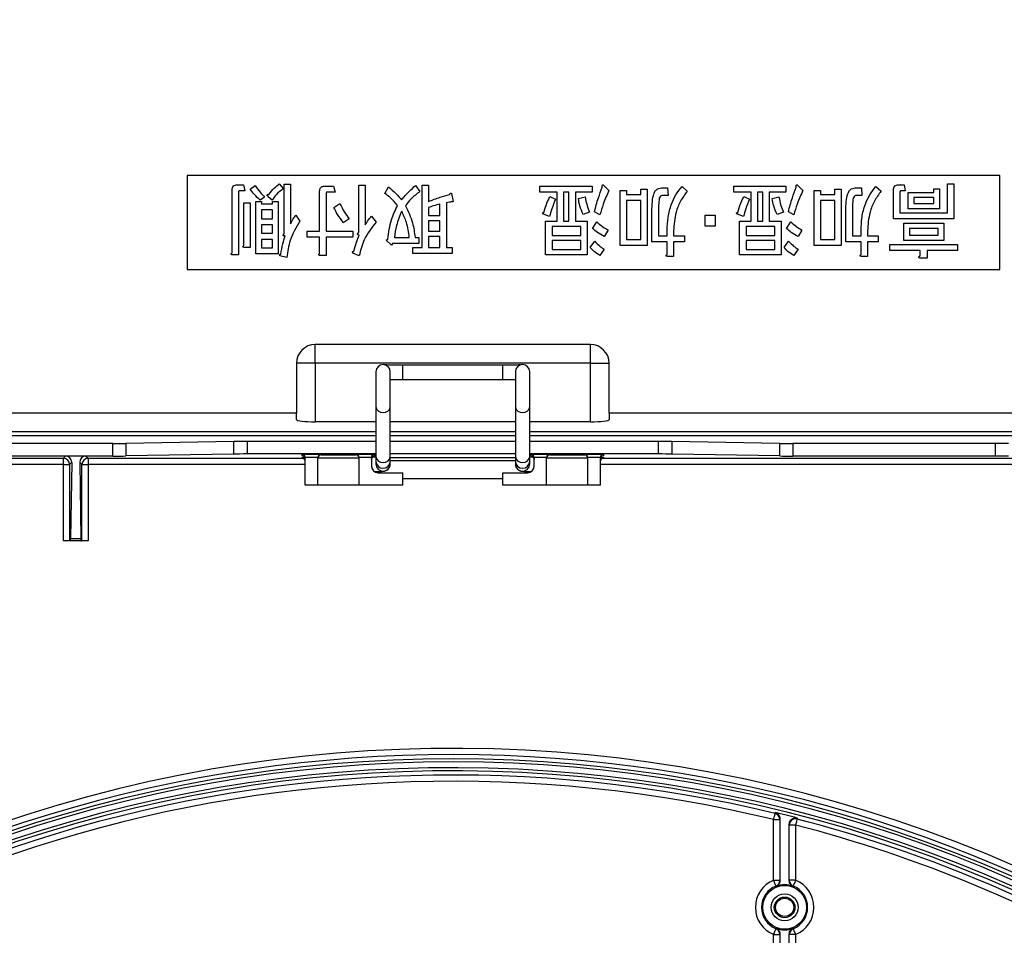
# Model space of a CAD drawing. Header units: millimetres. Extents: x 25 to 1935, y 715 to 2336.
# Tile 104 of 252: x 746 to 799, y 2019 to 2067. Entities that reach past the tile are written whole.
import ezdxf

# ---------------------------------------------------------------- set-up
doc = ezdxf.new("R2010")
doc.units = ezdxf.units.MM
doc.header["$LTSCALE"] = 2
doc.layers.get('0').update_dxf_attribs({"color": 2})
doc.styles.add('FS2312', font='simsun.ttf', dxfattribs={"width": 0.8})
doc.dimstyles.new('副本 STANDARD', dxfattribs={"dimtxt": 3.5, "dimasz": 3, "dimexe": 1.5, "dimexo": 0.5, "dimgap": 1.5, "dimtad": 1, "dimdec": 1, "dimlfac": 3, "dimdsep": 46, "dimtxsty": 'FS2312', "dimblk1": 'OPEN', "dimblk2": 'OPEN', "dimsah": 1, "dimcen": 0, "dimclrd": 4, "dimclre": 4, "dimclrt": 4, "dimadec": 0, "dimazin": 0, "dimtfac": 1, "dimtdec": 1, "dimtmove": 1, "dimatfit": 3, "dimldrblk": 'OPEN', "dimfxl": 1, "dimtolj": 1, "dimtzin": 0, "dimarcsym": 1})

# ---------------------------------------------------------------- blocks, each defined once
blk = doc.blocks.new('_OPEN')
at = {"color": 0}
for p, q in [((-0.966, 0.259), (0, 0)), ((0, 0), (-1, 0)), ((0, 0), (-0.966, -0.259))]:
    blk.add_line(p, q, dxfattribs=at)
blk = doc.blocks.new('*D111')
at = {"color": 4, "lineweight": -2, "transparency": 16777216}
for p, q in [((629.211, 2021.653), (629.211, 2133.745)), ((909.278, 2021.653), (909.278, 2133.745)), ((632.211, 2132.245), (906.278, 2132.245))]:
    blk.add_line(p, q, dxfattribs=at)
at = {"layer": 'Defpoints', "color": 0, "transparency": 16777216}
for p in [(909.278, 2132.245), (629.211, 2021.153), (909.278, 2021.153)]:
    blk.add_point(p, dxfattribs=at)
at = {"color": 4, "lineweight": -2, "transparency": 16777216, "xscale": 3, "yscale": 3, "zscale": 3, "rotation": 180}
blk.add_blockref('_OPEN', (629.211, 2132.245), dxfattribs=at)
at = {"color": 4, "lineweight": -2, "transparency": 16777216, "xscale": 3, "yscale": 3, "zscale": 3}
blk.add_blockref('_OPEN', (909.278, 2132.245), dxfattribs=at)
at = {"color": 4, "transparency": 16777216, "insert": (769.245, 2135.495), "char_height": 3.5, "attachment_point": 5, "style": 'FS2312'}
blk.add_mtext('\\A1;840', dxfattribs=at)

msp = doc.modelspace()

# ---------------------------------------------------------------- linework, layer by layer
at = {"color": 2, "linetype": 'Continuous', "lineweight": 30}
for p, q in [((798.411, 2059.012), (755.078, 2059.012)), ((755.078, 2059.012), (755.078, 2054.012)), ((798.411, 2054.012), (798.411, 2059.012)), ((757.735, 2058.52), (758.091, 2058.52)), ((758.091, 2058.52), (758.155, 2058.196)), ((758.446, 2058.281), (758.704, 2058.487)), ((759.996, 2058.572), (760.207, 2058.316)), ((760.255, 2058.555), (760.599, 2058.555)), ((760.255, 2055.904), (760.255, 2058.555)), ((760.599, 2058.555), (760.599, 2056.435)), ((762.403, 2058.451), (762.888, 2058.451)), ((762.888, 2058.451), (762.968, 2058.128)), ((764.228, 2055.973), (764.228, 2058.504)), ((764.228, 2058.504), (764.572, 2058.504)), ((764.572, 2058.504), (764.572, 2056.383)), ((767.264, 2058.487), (767.49, 2058.162)), ((767.604, 2055.185), (767.604, 2058.504)), ((767.604, 2058.504), (767.947, 2058.504)), ((767.947, 2058.504), (767.947, 2057.632)), ((773.886, 2058.128), (773.886, 2058.451)), ((773.886, 2058.451), (776.664, 2058.451)), ((776.664, 2058.451), (776.664, 2058.128)), ((777.294, 2058.487), (777.568, 2058.213)), ((781.461, 2058.435), (781.735, 2058.179)), ((784.222, 2058.128), (784.222, 2058.451)), ((784.222, 2058.451), (787, 2058.451)), ((787, 2058.451), (787, 2058.128)), ((787.63, 2058.487), (787.904, 2058.213)), ((791.797, 2058.435), (792.071, 2058.179)), ((792.992, 2058.52), (793.299, 2058.52)), ((793.299, 2058.52), (793.363, 2058.196)), ((795.609, 2058.572), (795.952, 2058.572)), ((795.609, 2057.032), (795.609, 2058.572)), ((795.952, 2058.572), (795.952, 2056.708)), ((757.477, 2054.896), (757.477, 2058.247)), ((757.821, 2058.128), (757.821, 2054.793)), ((758.155, 2058.196), (757.865, 2058.196)), ((762.145, 2056.057), (762.145, 2058.179)), ((762.489, 2058.059), (762.489, 2056.057)), ((762.968, 2058.128), (762.532, 2058.128)), ((765.617, 2058.059), (765.811, 2058.418)), ((769.17, 2058.059), (769.267, 2057.632)), ((774.807, 2058.128), (773.886, 2058.128)), ((774.807, 2056.581), (774.807, 2058.128)), ((775.151, 2058.128), (775.151, 2056.581)), ((775.436, 2058.128), (775.151, 2058.128)), ((775.436, 2056.581), (775.436, 2058.128)), ((776.664, 2058.128), (775.78, 2058.128)), ((775.78, 2058.128), (775.78, 2056.581)), ((778.166, 2055.289), (778.166, 2058.213)), ((778.166, 2058.213), (778.51, 2058.213)), ((778.51, 2058.213), (778.51, 2058.007)), ((778.51, 2058.007), (779.264, 2058.007)), ((779.264, 2058.007), (779.264, 2058.281)), ((779.264, 2058.281), (779.608, 2058.281)), ((779.608, 2058.281), (779.608, 2055.289)), ((780.427, 2058.361), (780.685, 2058.361)), ((780.718, 2057.957), (780.459, 2057.957)), ((780.685, 2058.361), (780.718, 2057.957)), ((785.143, 2058.128), (784.222, 2058.128)), ((785.143, 2056.581), (785.143, 2058.128)), ((785.773, 2058.128), (785.487, 2058.128)), ((785.487, 2058.128), (785.487, 2056.581)), ((785.773, 2056.581), (785.773, 2058.128)), ((787, 2058.128), (786.116, 2058.128)), ((786.116, 2058.128), (786.116, 2056.581)), ((788.502, 2055.289), (788.502, 2058.213)), ((788.502, 2058.213), (788.846, 2058.213)), ((788.846, 2058.213), (788.846, 2058.007)), ((788.846, 2058.007), (789.601, 2058.007)), ((789.601, 2058.281), (789.944, 2058.281)), ((789.601, 2058.007), (789.601, 2058.281)), ((789.944, 2058.281), (789.944, 2055.289)), ((790.763, 2058.361), (791.022, 2058.361)), ((791.054, 2057.957), (790.796, 2057.957)), ((791.022, 2058.361), (791.054, 2057.957)), ((792.734, 2056.708), (792.734, 2058.247)), ((793.078, 2058.128), (793.078, 2057.032)), ((793.363, 2058.196), (793.121, 2058.196)), ((793.509, 2057.238), (793.509, 2058.12)), ((793.509, 2058.12), (794.881, 2058.12)), ((794.881, 2058.12), (794.881, 2058.299)), ((794.881, 2058.299), (795.187, 2058.299)), ((795.187, 2058.299), (795.187, 2057.238)), ((758.107, 2057.563), (758.451, 2057.563)), ((758.107, 2055.289), (758.107, 2057.563)), ((758.451, 2057.563), (758.451, 2055.186)), ((758.737, 2054.844), (758.737, 2057.632)), ((758.737, 2057.632), (759.043, 2057.632)), ((759.205, 2057.871), (758.979, 2057.7)), ((759.043, 2057.632), (759.043, 2057.511)), ((759.043, 2057.511), (759.625, 2057.511)), ((759.609, 2057.7), (759.399, 2057.888)), ((759.625, 2057.511), (759.625, 2057.632)), ((759.625, 2057.632), (759.931, 2057.632)), ((759.931, 2057.632), (759.931, 2054.844)), ((762.903, 2057.307), (763.226, 2057.529)), ((768.556, 2056.889), (768.556, 2057.495)), ((768.9, 2057.563), (768.9, 2055.185)), ((774.419, 2057.905), (774.726, 2057.751)), ((775.937, 2057.786), (776.293, 2057.888)), ((778.51, 2057.683), (778.51, 2055.613)), ((779.264, 2057.683), (778.51, 2057.683)), ((779.264, 2055.613), (779.264, 2057.683)), ((784.755, 2057.905), (785.062, 2057.751)), ((786.274, 2057.786), (786.629, 2057.888)), ((789.601, 2057.683), (788.846, 2057.683)), ((788.846, 2057.683), (788.846, 2055.613)), ((789.601, 2055.613), (789.601, 2057.683)), ((793.815, 2057.837), (793.815, 2057.521)), ((794.881, 2057.837), (793.815, 2057.837)), ((793.815, 2057.521), (794.881, 2057.521)), ((794.881, 2057.521), (794.881, 2057.837)), ((759.043, 2057.187), (759.043, 2056.707)), ((759.625, 2057.187), (759.043, 2057.187)), ((759.625, 2056.707), (759.625, 2057.187)), ((760.885, 2056.896), (761.095, 2056.589)), ((767.947, 2057.307), (767.947, 2056.889)), ((767.947, 2056.889), (768.556, 2056.889)), ((774.403, 2056.828), (774.08, 2056.948)), ((776.534, 2057.067), (776.196, 2056.931)), ((777.084, 2056.913), (776.793, 2057.084)), ((779.861, 2055.477), (779.861, 2057.102)), ((780.205, 2057.153), (780.205, 2055.801)), ((782.688, 2056.315), (782.688, 2056.896)), ((782.688, 2056.896), (783.237, 2056.896)), ((783.237, 2056.896), (783.237, 2056.315)), ((784.739, 2056.828), (784.416, 2056.948)), ((786.871, 2057.067), (786.532, 2056.931)), ((787.42, 2056.913), (787.129, 2057.084)), ((790.198, 2055.477), (790.198, 2057.102)), ((790.542, 2057.153), (790.542, 2055.801)), ((793.078, 2057.032), (795.609, 2057.032)), ((795.187, 2057.238), (793.509, 2057.238)), ((759.043, 2056.707), (759.625, 2056.707)), ((759.625, 2056.383), (759.043, 2056.383)), ((759.043, 2056.383), (759.043, 2055.937)), ((759.625, 2055.937), (759.625, 2056.383)), ((763.711, 2056.708), (763.404, 2056.503)), ((764.906, 2056.845), (765.165, 2056.537)), ((768.556, 2056.606), (767.947, 2056.606)), ((767.947, 2056.606), (767.947, 2056.051)), ((768.556, 2056.051), (768.556, 2056.606)), ((774.193, 2054.793), (774.193, 2056.581)), ((774.193, 2056.581), (774.807, 2056.581)), ((775.151, 2056.581), (775.436, 2056.581)), ((775.78, 2056.581), (776.41, 2056.581)), ((776.41, 2056.581), (776.41, 2054.793)), ((776.696, 2056.195), (776.922, 2056.554)), ((784.529, 2056.581), (785.143, 2056.581)), ((784.529, 2054.793), (784.529, 2056.581)), ((785.487, 2056.581), (785.773, 2056.581)), ((786.116, 2056.581), (786.747, 2056.581)), ((786.747, 2056.581), (786.747, 2054.793)), ((787.032, 2056.195), (787.258, 2056.554)), ((795.952, 2056.708), (792.734, 2056.708)), ((793.283, 2055.562), (793.283, 2056.478)), ((793.283, 2056.478), (795.413, 2056.478)), ((795.413, 2056.478), (795.413, 2055.562)), ((759.043, 2055.937), (759.625, 2055.937)), ((761.482, 2056.057), (762.145, 2056.057)), ((761.482, 2055.733), (761.482, 2056.057)), ((762.489, 2056.057), (763.921, 2056.057)), ((763.921, 2056.057), (763.921, 2055.733)), ((767.947, 2056.051), (768.556, 2056.051)), ((776.066, 2056.298), (774.537, 2056.298)), ((774.537, 2056.298), (774.537, 2055.828)), ((774.537, 2055.828), (776.066, 2055.828)), ((776.066, 2055.828), (776.066, 2056.298)), ((777.52, 2056.11), (777.31, 2055.768)), ((780.669, 2055.801), (780.669, 2056.093)), ((781.013, 2056.075), (781.013, 2055.801)), ((783.237, 2056.315), (782.688, 2056.315)), ((786.403, 2056.298), (784.873, 2056.298)), ((784.873, 2056.298), (784.873, 2055.828)), ((784.873, 2055.828), (786.403, 2055.828)), ((786.403, 2055.828), (786.403, 2056.298)), ((787.856, 2056.11), (787.646, 2055.768)), ((791.005, 2055.801), (791.005, 2056.093)), ((791.349, 2056.075), (791.349, 2055.801)), ((793.589, 2056.195), (793.589, 2055.846)), ((795.108, 2056.195), (793.589, 2056.195)), ((793.589, 2055.846), (795.108, 2055.846)), ((795.108, 2055.846), (795.108, 2056.195)), ((759.625, 2055.614), (759.043, 2055.614)), ((759.043, 2055.614), (759.043, 2055.168)), ((759.625, 2055.168), (759.625, 2055.614)), ((762.145, 2055.733), (761.482, 2055.733)), ((762.145, 2054.861), (762.145, 2055.733)), ((762.489, 2055.733), (762.489, 2054.759)), ((763.921, 2055.733), (762.489, 2055.733)), ((765.698, 2055.58), (765.778, 2055.631)), ((765.972, 2055.306), (765.698, 2055.58)), ((766.037, 2055.391), (765.972, 2055.306)), ((767.426, 2055.391), (766.037, 2055.391)), ((766.134, 2055.715), (766.925, 2055.715)), ((767.232, 2055.715), (767.426, 2055.715)), ((767.426, 2055.715), (767.426, 2055.391)), ((768.556, 2055.768), (767.947, 2055.768)), ((767.947, 2055.768), (767.947, 2055.185)), ((768.556, 2055.185), (768.556, 2055.768)), ((774.537, 2055.545), (774.537, 2055.076)), ((776.066, 2055.545), (774.537, 2055.545)), ((776.066, 2055.076), (776.066, 2055.545)), ((776.567, 2055.186), (776.809, 2055.511)), ((779.608, 2055.289), (778.166, 2055.289)), ((778.51, 2055.613), (779.264, 2055.613)), ((780.669, 2055.477), (779.861, 2055.477)), ((780.205, 2055.801), (780.669, 2055.801)), ((780.669, 2054.81), (780.669, 2055.477)), ((781.013, 2055.801), (781.59, 2055.801)), ((781.013, 2055.477), (781.013, 2054.707)), ((781.59, 2055.477), (781.013, 2055.477)), ((781.59, 2055.801), (781.59, 2055.477)), ((784.873, 2055.545), (784.873, 2055.076)), ((786.403, 2055.545), (784.873, 2055.545)), ((786.403, 2055.076), (786.403, 2055.545)), ((786.903, 2055.186), (787.146, 2055.511)), ((789.944, 2055.289), (788.502, 2055.289)), ((788.846, 2055.613), (789.601, 2055.613)), ((791.005, 2055.477), (790.198, 2055.477)), ((790.542, 2055.801), (791.005, 2055.801)), ((791.005, 2054.81), (791.005, 2055.477)), ((791.349, 2055.801), (791.926, 2055.801)), ((791.349, 2055.477), (791.349, 2054.707)), ((791.926, 2055.477), (791.349, 2055.477)), ((791.926, 2055.801), (791.926, 2055.477)), ((792.54, 2055.015), (792.54, 2055.339)), ((792.54, 2055.339), (796.141, 2055.339)), ((795.413, 2055.562), (793.283, 2055.562)), ((796.141, 2055.339), (796.141, 2055.015)), ((757.821, 2054.793), (757.493, 2054.793)), ((758.451, 2055.186), (758.123, 2055.186)), ((759.931, 2054.844), (758.737, 2054.844)), ((759.043, 2055.168), (759.625, 2055.168)), ((764.26, 2054.742), (763.921, 2054.878)), ((767.119, 2055.185), (767.604, 2055.185)), ((767.119, 2054.861), (767.119, 2055.185)), ((769.202, 2054.861), (767.119, 2054.861)), ((767.947, 2055.185), (768.556, 2055.185)), ((768.9, 2055.185), (769.202, 2055.185)), ((769.202, 2055.185), (769.202, 2054.861)), ((776.41, 2054.793), (774.193, 2054.793)), ((774.537, 2055.076), (776.066, 2055.076)), ((777.31, 2055.084), (777.084, 2054.759)), ((786.747, 2054.793), (784.529, 2054.793)), ((784.873, 2055.076), (786.403, 2055.076)), ((787.646, 2055.084), (787.42, 2054.759)), ((794.155, 2055.015), (792.54, 2055.015)), ((794.155, 2054.742), (794.155, 2055.015)), ((794.537, 2055.015), (794.537, 2054.605)), ((796.141, 2055.015), (794.537, 2055.015)), ((760.4, 2054.656), (760.029, 2054.742)), ((762.489, 2054.759), (762.161, 2054.759)), ((781.013, 2054.707), (780.685, 2054.707)), ((791.349, 2054.707), (791.022, 2054.707)), ((794.537, 2054.605), (794.171, 2054.605)), ((755.078, 2054.012), (798.411, 2054.012)), ((776.578, 2050.011), (761.911, 2050.011)), ((761.911, 2049.011), (761.911, 2050.011)), ((776.578, 2049.011), (776.578, 2050.011)), ((760.911, 2049.011), (760.911, 2046.344)), ((761.911, 2049.011), (760.911, 2049.011)), ((776.578, 2049.011), (761.911, 2049.011)), ((761.911, 2049.011), (761.911, 2045.894)), ((776.578, 2049.011), (777.578, 2049.011)), ((776.578, 2045.894), (776.578, 2049.011)), ((777.578, 2046.344), (777.578, 2049.011)), ((765.145, 2048.557), (765.145, 2046.685)), ((765.911, 2046.685), (765.911, 2048.557)), ((771.911, 2048.913), (766.578, 2048.913)), ((766.578, 2048.913), (766.578, 2048.912)), ((766.578, 2048.146), (766.578, 2048.913)), ((771.911, 2048.146), (771.911, 2048.912)), ((772.578, 2048.557), (772.578, 2046.685)), ((773.345, 2046.685), (773.345, 2048.557)), ((766.578, 2048.146), (771.911, 2048.146)), ((765.145, 2046.685), (765.145, 2044.024)), ((765.911, 2044.024), (765.911, 2046.685)), ((772.578, 2046.685), (772.578, 2044.024)), ((773.345, 2044.024), (773.345, 2046.685)), ((760.911, 2046.344), (724.871, 2046.344)), ((760.911, 2046.017), (760.911, 2046.344)), ((765.145, 2045.894), (761.911, 2045.894)), ((772.578, 2045.894), (765.911, 2045.894)), ((776.578, 2045.894), (773.345, 2045.894)), ((836.122, 2046.344), (777.578, 2046.344)), ((777.578, 2046.344), (777.578, 2046.017)), ((765.145, 2045.362), (725.278, 2045.362)), ((772.578, 2045.362), (765.911, 2045.362)), ((842.911, 2045.362), (773.345, 2045.362)), ((725.361, 2045.161), (765.145, 2045.161)), ((757.569, 2044.839), (751.821, 2044.738)), ((757.569, 2044.172), (757.569, 2044.839)), ((758.276, 2044.844), (758.276, 2044.177)), ((765.145, 2044.844), (758.276, 2044.844)), ((765.911, 2045.161), (772.578, 2045.161)), ((772.578, 2044.844), (765.911, 2044.844)), ((773.345, 2045.161), (842.911, 2045.161)), ((780.214, 2044.844), (773.345, 2044.844)), ((780.214, 2044.177), (780.214, 2044.844)), ((780.921, 2044.839), (780.921, 2044.172)), ((786.669, 2044.738), (780.921, 2044.839)), ((751.114, 2044.733), (740.326, 2044.733)), ((751.114, 2044.067), (751.114, 2044.733)), ((751.821, 2044.738), (751.821, 2044.072)), ((786.669, 2044.072), (786.669, 2044.738)), ((787.376, 2044.733), (787.376, 2044.067)), ((798.164, 2044.733), (787.376, 2044.733)), ((798.164, 2044.067), (798.164, 2044.733)), ((732.365, 2043.95), (748.484, 2043.95)), ((748.6, 2044.067), (740.326, 2044.067)), ((748.484, 2043.95), (748.6, 2044.067)), ((748.484, 2043.617), (748.484, 2043.95)), ((749.689, 2044.067), (748.6, 2044.067)), ((749.689, 2044.067), (749.806, 2043.95)), ((751.114, 2044.067), (749.689, 2044.067)), ((749.806, 2043.95), (749.806, 2043.617)), ((749.806, 2043.95), (761.292, 2043.95)), ((757.569, 2044.172), (751.821, 2044.072)), ((765.145, 2044.177), (758.276, 2044.177)), ((761.211, 2044.163), (762.211, 2044.163)), ((761.211, 2044.08), (761.211, 2044.163)), ((761.211, 2043.985), (761.355, 2044.001)), ((761.211, 2043.969), (761.211, 2043.985)), ((762.045, 2043.997), (761.378, 2043.997)), ((761.378, 2042.511), (761.378, 2043.994)), ((762.045, 2042.511), (762.045, 2043.994)), ((764.245, 2043.962), (762.045, 2043.962)), ((762.211, 2044.163), (762.211, 2044.128)), ((762.211, 2044.128), (764.078, 2044.128)), ((764.078, 2044.163), (765.078, 2044.163)), ((764.078, 2044.128), (764.078, 2044.163)), ((764.911, 2043.997), (764.245, 2043.997)), ((764.245, 2042.511), (764.245, 2043.994)), ((764.911, 2043.994), (764.911, 2043.511)), ((765.078, 2044.163), (765.078, 2044.076)), ((765.145, 2044.024), (765.145, 2043.796)), ((765.145, 2043.796), (765.145, 2043.643)), ((772.578, 2044.177), (765.911, 2044.177)), ((765.911, 2043.796), (765.911, 2044.024)), ((765.911, 2043.987), (772.578, 2043.987)), ((772.578, 2043.82), (765.911, 2043.82)), ((765.911, 2043.643), (765.911, 2043.796)), ((772.578, 2044.024), (772.578, 2043.796)), ((772.578, 2043.796), (772.578, 2043.643)), ((780.214, 2044.177), (773.345, 2044.177)), ((773.345, 2043.796), (773.345, 2044.024)), ((773.345, 2043.643), (773.345, 2043.796)), ((773.411, 2044.163), (774.411, 2044.163)), ((773.411, 2044.076), (773.411, 2044.163)), ((774.245, 2043.997), (773.578, 2043.997)), ((773.578, 2043.511), (773.578, 2043.994)), ((774.245, 2042.511), (774.245, 2043.994)), ((776.445, 2043.962), (774.245, 2043.962)), ((774.411, 2044.163), (774.411, 2044.128)), ((774.411, 2044.128), (776.278, 2044.128)), ((776.278, 2044.163), (777.278, 2044.163)), ((776.278, 2044.128), (776.278, 2044.163)), ((777.111, 2043.997), (776.445, 2043.997)), ((776.445, 2042.511), (776.445, 2043.994)), ((777.111, 2042.511), (777.111, 2043.994)), ((777.135, 2044.001), (777.278, 2043.985)), ((777.198, 2043.95), (823.001, 2043.95)), ((777.278, 2044.163), (777.278, 2044.08)), ((777.278, 2043.985), (777.278, 2043.969)), ((786.669, 2044.072), (780.921, 2044.172)), ((798.164, 2044.067), (787.376, 2044.067)), ((748.484, 2043.617), (732.409, 2043.617)), ((748.484, 2043.617), (748.817, 2043.617)), ((748.484, 2039.552), (748.484, 2043.617)), ((748.929, 2043.729), (748.817, 2043.617)), ((748.817, 2043.617), (748.817, 2039.552)), ((748.929, 2043.729), (748.874, 2039.681)), ((749.36, 2043.729), (749.415, 2039.681)), ((749.472, 2043.617), (749.36, 2043.729)), ((749.472, 2039.552), (749.472, 2043.617)), ((749.472, 2043.617), (749.806, 2043.617)), ((749.806, 2043.617), (749.806, 2039.552)), ((761.378, 2043.617), (749.806, 2043.617)), ((823.001, 2043.617), (777.111, 2043.617)), ((765.245, 2043.177), (766.578, 2043.177)), ((766.578, 2042.511), (766.578, 2043.177)), ((771.911, 2042.844), (766.578, 2042.844)), ((771.911, 2042.511), (771.911, 2043.177)), ((771.911, 2043.177), (773.245, 2043.177)), ((762.045, 2042.511), (761.378, 2042.511)), ((764.245, 2042.511), (762.045, 2042.511)), ((766.578, 2042.511), (764.245, 2042.511)), ((774.245, 2042.511), (771.911, 2042.511)), ((776.445, 2042.511), (774.245, 2042.511)), ((777.111, 2042.511), (776.445, 2042.511)), ((748.817, 2039.552), (748.484, 2039.552)), ((748.869, 2039.552), (748.817, 2039.552)), ((749.42, 2039.552), (748.869, 2039.552)), ((748.874, 2039.681), (749.415, 2039.681)), ((749.42, 2039.552), (749.472, 2039.552)), ((749.806, 2039.552), (749.472, 2039.552)), ((786.347, 2021.464), (786.347, 2024.693)), ((786.347, 2024.693), (786.681, 2024.693)), ((786.681, 2024.747), (786.681, 2021.435)), ((787.181, 2021.435), (787.181, 2024.455)), ((787.514, 2024.401), (787.181, 2024.401)), ((787.514, 2024.401), (787.514, 2021.464)), ((786.347, 2021.464), (786.681, 2021.464)), ((787.514, 2021.464), (787.181, 2021.464)), ((786.347, 2016.179), (786.347, 2018.568)), ((786.347, 2018.568), (786.681, 2018.568)), ((786.681, 2018.596), (786.681, 2016.124)), ((787.181, 2015.791), (787.181, 2018.596)), ((787.514, 2018.568), (787.181, 2018.568)), ((787.514, 2018.568), (787.514, 2015.846))]:
    msp.add_line(p, q, dxfattribs=at)
at = {"color": 2, "linetype": 'Continuous', "lineweight": 30, "flags": 128}
for points in [[(786.347, 2024.693), (786.363, 2024.756), (786.377, 2024.816), (786.391, 2024.872), (786.402, 2024.92), (786.412, 2024.961), (786.419, 2024.991), (786.424, 2025.01), (786.426, 2025.017)], [(786.426, 2025.017), (786.426, 2025.029), (786.426, 2025.071)], [(787.598, 2024.723), (787.596, 2024.716), (787.591, 2024.697), (787.583, 2024.667), (787.573, 2024.627), (787.56, 2024.578), (787.546, 2024.523), (787.53, 2024.463), (787.514, 2024.401)], [(787.598, 2024.778), (787.598, 2024.766), (787.598, 2024.723)], [(786.472, 2021.154), (786.469, 2021.161), (786.462, 2021.179), (786.451, 2021.207), (786.435, 2021.246), (786.416, 2021.293), (786.395, 2021.346), (786.372, 2021.404), (786.347, 2021.464)], [(787.514, 2021.464), (787.49, 2021.404), (787.467, 2021.346), (787.445, 2021.293), (787.426, 2021.246), (787.411, 2021.207), (787.399, 2021.179), (787.392, 2021.161), (787.39, 2021.154)], [(786.474, 2021.127), (786.474, 2021.133), (786.472, 2021.154)], [(787.39, 2021.154), (787.389, 2021.148), (787.387, 2021.127)], [(786.347, 2018.568), (786.372, 2018.628), (786.395, 2018.685), (786.416, 2018.738), (786.435, 2018.785), (786.451, 2018.824), (786.462, 2018.852), (786.469, 2018.87), (786.472, 2018.877)], [(786.472, 2018.877), (786.472, 2018.883), (786.474, 2018.904)], [(787.387, 2018.904), (787.388, 2018.898), (787.39, 2018.877)], [(787.39, 2018.877), (787.392, 2018.87), (787.399, 2018.852), (787.411, 2018.824), (787.426, 2018.785), (787.445, 2018.738), (787.467, 2018.685), (787.49, 2018.628), (787.514, 2018.568)]]:
    msp.add_lwpolyline(points, dxfattribs=at)
at = {"color": 2, "linetype": 'Continuous', "lineweight": 30}
for radius in [1.167, 0.718, 0.549, 0.486]:
    msp.add_circle((786.931, 2020.016), radius, dxfattribs=at)
for centre, radius, start, end in [((761.911, 2049.011), 1, 90, 180), ((776.578, 2049.011), 1, 0, 90), ((765.528, 2048.557), 0.383, 0, 180), ((772.961, 2048.557), 0.383, 0, 180), ((765.491, 2046.732), 0.349, 187.7908, 276.0948), ((765.565, 2046.732), 0.349, 263.9053, 352.2091), ((772.924, 2046.732), 0.349, 187.7909, 276.0947), ((772.999, 2046.732), 0.349, 263.9052, 352.2092), ((748.484, 2043.617), 0.333, 0.0197, 89.9791), ((749.806, 2043.617), 0.333, 90.0209, 179.9803), ((765.078, 2043.909), 0.167, 89.9987, 179.9938), ((765.491, 2044.071), 0.349, 187.7943, 276.0913), ((765.528, 2043.796), 0.383, 180.0052, 270.0031), ((765.565, 2044.071), 0.349, 263.9088, 352.2056), ((765.528, 2043.796), 0.383, 269.997, 359.9947), ((772.924, 2044.071), 0.349, 187.7944, 276.0912), ((772.961, 2043.796), 0.383, 180.0053, 270.003), ((772.999, 2044.071), 0.349, 263.9087, 352.2057), ((772.961, 2043.796), 0.383, 269.9969, 359.9948), ((773.411, 2043.909), 0.167, 0.0062, 90.0013), ((765.245, 2043.511), 0.333, 180, 270), ((765.528, 2043.643), 0.383, 180.0037, 270.0046), ((765.528, 2043.643), 0.383, 269.9955, 359.9962), ((772.961, 2043.643), 0.383, 180.0038, 270.0045), ((772.961, 2043.643), 0.383, 269.9954, 359.9963), ((773.245, 2043.511), 0.333, 270, 0), ((769.245, 1954.011), 74.478, 44.88589, 213.44878), ((769.245, 1954.011), 74.144, 44.62672, 315.37328), ((769.245, 1954.011), 73.92, 44.43128, 206.71149), ((769.245, 1954.011), 73.753, 44.43128, 206.71149), ((769.245, 1954.011), 73.447, 44.18648, 206.63233), ((769.245, 1954.011), 73.28, 43.93779, 206.63233), ((769.245, 1954.011), 73.056, 76.39795, 198.26162), ((769.245, 1954.011), 72.722, 76.39795, 198.26162), ((769.245, 1954.011), 73.108, 75.46103, 76.40795), ((786.347, 2024.693), 0.333, 0.0033, 76.4054), ((787.514, 2024.401), 0.333, 75.4498, 179.9938), ((769.245, 1954.011), 72.722, 43.4801, 75.45031), ((769.245, 1954.011), 73.056, 43.75504, 75.45031), ((786.931, 2020.016), 1.561, 111.942, 248.058), ((786.347, 2021.464), 0.333, 291.9399, 359.9997), ((786.931, 2020.016), 1.202, 67.6634, 112.3366), ((787.514, 2021.464), 0.333, 180.0009, 248.0599), ((786.931, 2020.016), 1.561, 291.942, 68.058), ((786.931, 2020.016), 1.228, 111.942, 248.058), ((786.931, 2020.016), 1.228, 291.942, 68.058), ((786.347, 2018.568), 0.333, 0.0003, 68.0601), ((786.931, 2020.016), 1.202, 247.6634, 292.3366), ((787.514, 2018.568), 0.333, 111.9401, 179.9991)]:
    msp.add_arc(centre, radius, start, end, dxfattribs=at)
for centre, major_axis, ratio, start_param, end_param in [((761.911, 2046.017), (1, 0), 0.122785, 3.141593, 4.712389), ((776.578, 2046.017), (1, 0), 0.122785, 4.712389, 6.283185), ((758.276, 2044.826), (1, 0), 0.017455, 1.570796, 2.356194), ((780.214, 2044.826), (1, 0), 0.017455, 0.785398, 1.570796), ((751.114, 2044.751), (1, 0), 0.017455, 4.712389, 5.497787), ((787.376, 2044.751), (1, 0), 0.017455, 3.926991, 4.712389), ((798.164, 2044.716), (1, 0), 0.017455, 0.785398, 1.570796), ((748.596, 2043.729), (0.133, 0.312), 0.980644, 5.107371, 6.677863), ((749.694, 2043.729), (-0.133, 0.312), 0.980644, 5.888508, 7.459), ((751.114, 2044.084), (1, 0), 0.017455, 4.712389, 5.497787), ((758.276, 2044.16), (1, 0), 0.017455, 1.570796, 2.356194), ((761.211, 2043.997), (0.119, -0.119), 0.982697, 0.794125, 2.347468), ((761.211, 2043.913), (0.119, 0.119), 0.982697, 5.506514, 7.07731), ((761.211, 2043.819), (0.124, -0.111), 0.998623, 0.732385, 2.300459), ((761.211, 2043.803), (0.119, 0.119), 0.982697, 5.506514, 7.07731), ((761.211, 2043.994), (0, -0.167), 0.999848, 1.570796, 1.58825), ((762.211, 2043.997), (0.119, 0.119), 0.982697, 0.794125, 2.347468), ((762.211, 2043.962), (0.119, 0.119), 0.982697, 0.794125, 2.347468), ((762.211, 2043.994), (0, 0.167), 0.999848, 1.553343, 1.570796), ((764.078, 2043.997), (0.119, -0.119), 0.982697, 0.794125, 2.347468), ((764.078, 2043.962), (0.119, -0.119), 0.982697, 0.794125, 2.347468), ((764.078, 2043.994), (0, -0.167), 0.999848, 1.570796, 1.58825), ((764.745, 2044.076), (0.333, 0), 0.017455, 5.169837, 6.283185), ((765.078, 2043.997), (0.119, 0.119), 0.982697, 0.794125, 2.347468), ((765.078, 2043.994), (0, 0.167), 0.999848, 1.553343, 1.570796), ((773.411, 2043.997), (0.119, -0.119), 0.982697, 0.794125, 2.347468), ((773.745, 2044.076), (0.333, 0), 0.017455, 3.141593, 3.395836), ((773.411, 2043.994), (0, 0.167), 0.999848, 4.712389, 4.729842), ((774.411, 2043.997), (0.119, 0.119), 0.982697, 0.794125, 2.347468), ((774.411, 2043.962), (0.119, 0.119), 0.982697, 0.794125, 2.347468), ((774.411, 2043.994), (0, 0.167), 0.999848, 1.553343, 1.570796), ((776.278, 2043.997), (-0.119, 0.119), 0.982697, 3.935717, 5.48906), ((776.278, 2043.962), (-0.119, 0.119), 0.982697, 3.935717, 5.48906), ((776.278, 2043.994), (0, -0.167), 0.999848, 1.570796, 1.58825), ((777.278, 2043.997), (0.119, 0.119), 0.982697, 0.794125, 2.347468), ((777.278, 2043.913), (0.119, -0.119), 0.982697, 2.347468, 3.918264), ((777.278, 2043.994), (0, 0.167), 0.999848, 1.553343, 1.570796), ((777.278, 2043.819), (0.124, 0.111), 0.998623, 0.841134, 2.409208), ((777.278, 2043.803), (0.119, -0.119), 0.982697, 2.347468, 3.918264), ((780.214, 2044.16), (1, 0), 0.017455, 0.785398, 1.570796), ((787.376, 2044.084), (1, 0), 0.017455, 3.926991, 4.712389), ((798.164, 2044.049), (1, 0), 0.017455, 0.785398, 1.570796), ((748.869, 2039.886), (0, 0.333), 0.017455, 3.141593, 4.051346), ((749.42, 2039.886), (0, 0.333), 0.017455, 2.231839, 3.141593)]:
    msp.add_ellipse(centre, major_axis=major_axis, ratio=ratio, start_param=start_param, end_param=end_param, dxfattribs=at)
for points, knots in [([(757.477, 2058.247), (757.479, 2058.288), (757.483, 2058.368), (757.544, 2058.47), (757.641, 2058.515), (757.704, 2058.518), (757.735, 2058.52)], [0, 0, 0, 0, 0.280754, 0.559207, 0.779126, 1, 1, 1, 1]), ([(758.704, 2058.487), (758.79, 2058.365), (758.942, 2058.148), (759.125, 2057.956), (759.205, 2057.871)], [0, 0, 0, 0, 0.559994, 1, 1, 1, 1]), ([(759.431, 2058.008), (759.526, 2058.124), (759.695, 2058.332), (759.904, 2058.499), (759.996, 2058.572)], [0, 0, 0, 0, 0.559838, 1, 1, 1, 1]), ([(762.145, 2058.179), (762.147, 2058.219), (762.15, 2058.299), (762.212, 2058.401), (762.308, 2058.446), (762.372, 2058.45), (762.403, 2058.451)], [0, 0, 0, 0, 0.280737, 0.559197, 0.779121, 1, 1, 1, 1]), ([(766.505, 2057.717), (766.638, 2057.869), (766.876, 2058.142), (767.145, 2058.381), (767.264, 2058.487)], [0, 0, 0, 0, 0.55994, 1, 1, 1, 1]), ([(777.213, 2058.401), (777.212, 2058.421), (777.21, 2058.449), (777.213, 2058.484), (777.218, 2058.502), (777.229, 2058.512), (777.24, 2058.516), (777.265, 2058.511), (777.282, 2058.497), (777.294, 2058.487)], [0, 0, 0, 0, 0.315104, 0.4387292, 0.5627963, 0.6096982, 0.6570404, 0.7507601, 1, 1, 1, 1]), ([(780.669, 2056.093), (780.678, 2056.329), (780.696, 2056.801), (780.863, 2057.441), (781.117, 2057.997), (781.346, 2058.289), (781.461, 2058.435)], [0, 0, 0, 0, 0.280095, 0.560008, 0.780012, 1, 1, 1, 1]), ([(787.549, 2058.401), (787.548, 2058.421), (787.546, 2058.449), (787.55, 2058.484), (787.555, 2058.502), (787.565, 2058.512), (787.576, 2058.516), (787.602, 2058.511), (787.618, 2058.497), (787.63, 2058.487)], [0, 0, 0, 0, 0.315105, 0.43873, 0.562796, 0.609701, 0.657046, 0.750762, 1, 1, 1, 1]), ([(791.005, 2056.093), (791.014, 2056.329), (791.032, 2056.801), (791.199, 2057.441), (791.453, 2057.997), (791.682, 2058.289), (791.797, 2058.435)], [0, 0, 0, 0, 0.280095, 0.560008, 0.780012, 1, 1, 1, 1]), ([(792.734, 2058.247), (792.736, 2058.288), (792.739, 2058.368), (792.801, 2058.47), (792.897, 2058.515), (792.961, 2058.518), (792.992, 2058.52)], [0, 0, 0, 0, 0.280755, 0.559209, 0.779126, 1, 1, 1, 1]), ([(757.865, 2058.196), (757.857, 2058.195), (757.845, 2058.193), (757.834, 2058.183), (757.822, 2058.163), (757.821, 2058.143), (757.821, 2058.128)], [0, 0, 0, 0, 0.248859, 0.37514, 0.50143, 1, 1, 1, 1]), ([(758.979, 2057.7), (758.872, 2057.801), (758.679, 2057.982), (758.517, 2058.19), (758.446, 2058.281)], [0, 0, 0, 0, 0.559953, 1, 1, 1, 1]), ([(759.399, 2057.888), (759.385, 2057.902), (759.365, 2057.921), (759.347, 2057.95), (759.34, 2057.969), (759.345, 2057.986), (759.358, 2057.998), (759.388, 2058.007), (759.414, 2058.007), (759.431, 2058.008)], [0, 0, 0, 0, 0.279762, 0.389824, 0.500132, 0.562108, 0.625058, 0.750279, 1, 1, 1, 1]), ([(760.207, 2058.316), (760.078, 2058.217), (759.848, 2058.041), (759.682, 2057.804), (759.609, 2057.7)], [0, 0, 0, 0, 0.559595, 1, 1, 1, 1]), ([(762.532, 2058.128), (762.525, 2058.126), (762.513, 2058.125), (762.501, 2058.114), (762.49, 2058.094), (762.489, 2058.075), (762.489, 2058.059)], [0, 0, 0, 0, 0.248841, 0.375127, 0.501516, 1, 1, 1, 1]), ([(766.295, 2057.426), (766.184, 2057.561), (765.985, 2057.802), (765.729, 2057.981), (765.617, 2058.059)], [0, 0, 0, 0, 0.559717, 1, 1, 1, 1]), ([(765.811, 2058.418), (765.951, 2058.298), (766.203, 2058.084), (766.413, 2057.829), (766.505, 2057.717)], [0, 0, 0, 0, 0.5600214, 1, 1, 1, 1]), ([(767.49, 2058.162), (767.328, 2058.039), (767.039, 2057.819), (766.814, 2057.535), (766.715, 2057.409)], [0, 0, 0, 0, 0.560066, 1, 1, 1, 1]), ([(767.947, 2057.632), (768.155, 2057.71), (768.525, 2057.85), (768.906, 2057.96), (769.073, 2058.008)], [0, 0, 0, 0, 0.560021, 1, 1, 1, 1]), ([(769.073, 2058.008), (769.085, 2058.024), (769.101, 2058.048), (769.124, 2058.072), (769.137, 2058.081), (769.146, 2058.084), (769.152, 2058.084), (769.158, 2058.082), (769.166, 2058.074), (769.168, 2058.065), (769.17, 2058.059)], [0, 0, 0, 0, 0.4193721, 0.6041551, 0.676787, 0.7495781, 0.7811718, 0.8127374, 0.8749534, 1, 1, 1, 1]), ([(776.793, 2057.084), (776.859, 2057.334), (776.977, 2057.78), (777.141, 2058.211), (777.213, 2058.401)], [0, 0, 0, 0, 0.559956, 1, 1, 1, 1]), ([(777.568, 2058.213), (777.459, 2057.977), (777.266, 2057.556), (777.139, 2057.11), (777.084, 2056.913)], [0, 0, 0, 0, 0.559956, 1, 1, 1, 1]), ([(779.861, 2057.102), (779.861, 2057.279), (779.859, 2057.597), (779.928, 2057.906), (779.958, 2058.042)], [0, 0, 0, 0, 0.560573, 1, 1, 1, 1]), ([(779.958, 2058.042), (779.981, 2058.094), (780.027, 2058.199), (780.188, 2058.337), (780.337, 2058.352), (780.427, 2058.361)], [0, 0, 0, 0, 0.281059, 0.561196, 1, 1, 1, 1]), ([(780.459, 2057.957), (780.433, 2057.955), (780.38, 2057.951), (780.294, 2057.905), (780.266, 2057.841), (780.249, 2057.803)], [0, 0, 0, 0, 0.281291, 0.561521, 1, 1, 1, 1]), ([(781.735, 2058.179), (781.611, 2058.007), (781.362, 2057.664), (781.076, 2056.954), (781.037, 2056.408), (781.013, 2056.075)], [0, 0, 0, 0, 0.280226, 0.560422, 1, 1, 1, 1]), ([(787.129, 2057.084), (787.195, 2057.334), (787.314, 2057.78), (787.477, 2058.211), (787.549, 2058.401)], [0, 0, 0, 0, 0.559956, 1, 1, 1, 1]), ([(787.904, 2058.213), (787.796, 2057.977), (787.602, 2057.556), (787.476, 2057.11), (787.42, 2056.913)], [0, 0, 0, 0, 0.559956, 1, 1, 1, 1]), ([(790.198, 2057.102), (790.197, 2057.279), (790.196, 2057.597), (790.264, 2057.906), (790.295, 2058.042)], [0, 0, 0, 0, 0.5605729, 1, 1, 1, 1]), ([(790.295, 2058.042), (790.318, 2058.094), (790.363, 2058.199), (790.525, 2058.337), (790.673, 2058.352), (790.763, 2058.361)], [0, 0, 0, 0, 0.281059, 0.561196, 1, 1, 1, 1]), ([(790.796, 2057.957), (790.769, 2057.955), (790.717, 2057.951), (790.63, 2057.905), (790.602, 2057.841), (790.585, 2057.803)], [0, 0, 0, 0, 0.281287, 0.561518, 1, 1, 1, 1]), ([(792.071, 2058.179), (791.947, 2058.007), (791.699, 2057.664), (791.412, 2056.954), (791.373, 2056.408), (791.349, 2056.075)], [0, 0, 0, 0, 0.280226, 0.560422, 1, 1, 1, 1]), ([(793.121, 2058.196), (793.114, 2058.195), (793.102, 2058.193), (793.09, 2058.183), (793.079, 2058.163), (793.078, 2058.143), (793.078, 2058.128)], [0, 0, 0, 0, 0.248858, 0.375148, 0.501431, 1, 1, 1, 1]), ([(763.226, 2057.529), (763.304, 2057.368), (763.442, 2057.08), (763.629, 2056.822), (763.711, 2056.708)], [0, 0, 0, 0, 0.56006, 1, 1, 1, 1]), ([(765.778, 2055.631), (765.828, 2055.98), (765.917, 2056.604), (766.179, 2057.175), (766.295, 2057.426)], [0, 0, 0, 0, 0.560039, 1, 1, 1, 1]), ([(766.715, 2057.409), (766.862, 2057.108), (767.124, 2056.57), (767.199, 2055.977), (767.232, 2055.715)], [0, 0, 0, 0, 0.559209, 1, 1, 1, 1]), ([(768.556, 2057.495), (768.441, 2057.465), (768.235, 2057.413), (768.035, 2057.339), (767.947, 2057.307)], [0, 0, 0, 0, 0.559955, 1, 1, 1, 1]), ([(769.267, 2057.632), (769.198, 2057.619), (769.076, 2057.596), (768.954, 2057.573), (768.9, 2057.563)], [0, 0, 0, 0, 0.560001, 1, 1, 1, 1]), ([(774.096, 2057.05), (774.146, 2057.214), (774.236, 2057.505), (774.363, 2057.783), (774.419, 2057.905)], [0, 0, 0, 0, 0.559928, 1, 1, 1, 1]), ([(774.726, 2057.751), (774.653, 2057.583), (774.524, 2057.283), (774.44, 2056.967), (774.403, 2056.828)], [0, 0, 0, 0, 0.559835, 1, 1, 1, 1]), ([(776.196, 2056.931), (776.127, 2057.084), (776.005, 2057.359), (775.958, 2057.655), (775.937, 2057.786)], [0, 0, 0, 0, 0.559964, 1, 1, 1, 1]), ([(776.293, 2057.888), (776.321, 2057.73), (776.372, 2057.447), (776.485, 2057.183), (776.534, 2057.067)], [0, 0, 0, 0, 0.5599508, 1, 1, 1, 1]), ([(780.249, 2057.803), (780.233, 2057.682), (780.205, 2057.466), (780.205, 2057.249), (780.205, 2057.153)], [0, 0, 0, 0, 0.559666, 1, 1, 1, 1]), ([(784.432, 2057.05), (784.483, 2057.214), (784.573, 2057.505), (784.7, 2057.783), (784.755, 2057.905)], [0, 0, 0, 0, 0.559928, 1, 1, 1, 1]), ([(785.062, 2057.751), (784.99, 2057.583), (784.861, 2057.283), (784.776, 2056.967), (784.739, 2056.828)], [0, 0, 0, 0, 0.5598352, 1, 1, 1, 1]), ([(786.532, 2056.931), (786.464, 2057.084), (786.341, 2057.359), (786.294, 2057.655), (786.274, 2057.786)], [0, 0, 0, 0, 0.559964, 1, 1, 1, 1]), ([(786.629, 2057.888), (786.657, 2057.73), (786.708, 2057.447), (786.821, 2057.183), (786.871, 2057.067)], [0, 0, 0, 0, 0.559951, 1, 1, 1, 1]), ([(790.585, 2057.803), (790.57, 2057.682), (790.541, 2057.466), (790.542, 2057.249), (790.542, 2057.153)], [0, 0, 0, 0, 0.559666, 1, 1, 1, 1]), ([(760.599, 2056.435), (760.643, 2056.526), (760.723, 2056.69), (760.836, 2056.833), (760.885, 2056.896)], [0, 0, 0, 0, 0.560081, 1, 1, 1, 1]), ([(763.404, 2056.503), (763.301, 2056.647), (763.116, 2056.904), (762.968, 2057.184), (762.903, 2057.307)], [0, 0, 0, 0, 0.559959, 1, 1, 1, 1]), ([(766.521, 2057.119), (766.415, 2056.866), (766.226, 2056.414), (766.162, 2055.929), (766.134, 2055.715)], [0, 0, 0, 0, 0.559013, 1, 1, 1, 1]), ([(766.925, 2055.715), (766.887, 2055.988), (766.819, 2056.476), (766.612, 2056.922), (766.521, 2057.119)], [0, 0, 0, 0, 0.560026, 1, 1, 1, 1]), ([(774.08, 2056.948), (774.069, 2056.958), (774.054, 2056.972), (774.039, 2056.994), (774.034, 2057.008), (774.036, 2057.021), (774.043, 2057.033), (774.064, 2057.044), (774.083, 2057.048), (774.096, 2057.05)], [0, 0, 0, 0, 0.279904, 0.390112, 0.500066, 0.562856, 0.625475, 0.750732, 1, 1, 1, 1]), ([(784.416, 2056.948), (784.405, 2056.958), (784.39, 2056.972), (784.375, 2056.994), (784.37, 2057.008), (784.372, 2057.021), (784.379, 2057.033), (784.4, 2057.044), (784.419, 2057.048), (784.432, 2057.05)], [0, 0, 0, 0, 0.279901, 0.390112, 0.500065, 0.562854, 0.625473, 0.750732, 1, 1, 1, 1]), ([(761.095, 2056.589), (760.895, 2056.252), (760.538, 2055.651), (760.442, 2054.961), (760.4, 2054.656)], [0, 0, 0, 0, 0.559012, 1, 1, 1, 1]), ([(765.165, 2056.537), (764.923, 2056.238), (764.491, 2055.702), (764.331, 2055.035), (764.26, 2054.742)], [0, 0, 0, 0, 0.55921, 1, 1, 1, 1]), ([(764.572, 2056.383), (764.629, 2056.473), (764.73, 2056.635), (764.852, 2056.781), (764.906, 2056.845)], [0, 0, 0, 0, 0.560008, 1, 1, 1, 1]), ([(776.922, 2056.554), (777.025, 2056.459), (777.208, 2056.289), (777.425, 2056.165), (777.52, 2056.11)], [0, 0, 0, 0, 0.559774, 1, 1, 1, 1]), ([(787.258, 2056.554), (787.361, 2056.459), (787.544, 2056.289), (787.761, 2056.165), (787.856, 2056.11)], [0, 0, 0, 0, 0.559774, 1, 1, 1, 1]), ([(760.304, 2055.802), (760.283, 2055.802), (760.255, 2055.803), (760.219, 2055.81), (760.201, 2055.818), (760.194, 2055.828), (760.193, 2055.835), (760.193, 2055.842), (760.198, 2055.855), (760.219, 2055.877), (760.24, 2055.894), (760.255, 2055.904)], [0, 0, 0, 0, 0.279727, 0.38933, 0.499729, 0.53073, 0.562191, 0.593999, 0.625173, 0.750967, 1, 1, 1, 1]), ([(763.969, 2054.981), (764.012, 2055.145), (764.088, 2055.437), (764.208, 2055.714), (764.26, 2055.836)], [0, 0, 0, 0, 0.55993, 1, 1, 1, 1]), ([(764.26, 2055.836), (764.243, 2055.84), (764.217, 2055.847), (764.185, 2055.863), (764.168, 2055.886), (764.173, 2055.915), (764.194, 2055.944), (764.214, 2055.961), (764.228, 2055.973)], [0, 0, 0, 0, 0.250223, 0.375876, 0.499891, 0.624197, 0.749563, 1, 1, 1, 1]), ([(777.31, 2055.768), (777.187, 2055.836), (776.967, 2055.957), (776.779, 2056.123), (776.696, 2056.195)], [0, 0, 0, 0, 0.560103, 1, 1, 1, 1]), ([(787.646, 2055.768), (787.523, 2055.836), (787.304, 2055.957), (787.115, 2056.123), (787.032, 2056.195)], [0, 0, 0, 0, 0.560103, 1, 1, 1, 1]), ([(758.123, 2055.186), (758.109, 2055.188), (758.088, 2055.192), (758.065, 2055.202), (758.056, 2055.214), (758.053, 2055.229), (758.062, 2055.248), (758.081, 2055.269), (758.097, 2055.281), (758.107, 2055.289)], [0, 0, 0, 0, 0.249618, 0.374961, 0.43782, 0.500126, 0.6398, 0.779817, 1, 1, 1, 1]), ([(760.077, 2054.827), (760.11, 2055.011), (760.168, 2055.34), (760.262, 2055.661), (760.304, 2055.802)], [0, 0, 0, 0, 0.560033, 1, 1, 1, 1]), ([(776.809, 2055.511), (776.895, 2055.423), (777.049, 2055.265), (777.23, 2055.139), (777.31, 2055.084)], [0, 0, 0, 0, 0.559822, 1, 1, 1, 1]), ([(787.146, 2055.511), (787.232, 2055.423), (787.385, 2055.265), (787.566, 2055.139), (787.646, 2055.084)], [0, 0, 0, 0, 0.559822, 1, 1, 1, 1]), ([(757.493, 2054.793), (757.479, 2054.795), (757.458, 2054.798), (757.435, 2054.809), (757.426, 2054.82), (757.423, 2054.832), (757.427, 2054.844), (757.436, 2054.858), (757.452, 2054.876), (757.467, 2054.888), (757.477, 2054.896)], [0, 0, 0, 0, 0.249522, 0.374375, 0.437566, 0.499502, 0.57855, 0.656913, 0.780175, 1, 1, 1, 1]), ([(760.029, 2054.742), (760.021, 2054.751), (760.01, 2054.764), (760.004, 2054.784), (760.007, 2054.796), (760.019, 2054.811), (760.045, 2054.821), (760.067, 2054.825), (760.077, 2054.827)], [0, 0, 0, 0, 0.249797, 0.374719, 0.437733, 0.500381, 0.779437, 1, 1, 1, 1]), ([(762.161, 2054.759), (762.147, 2054.761), (762.126, 2054.764), (762.102, 2054.775), (762.093, 2054.786), (762.09, 2054.802), (762.1, 2054.82), (762.119, 2054.841), (762.135, 2054.854), (762.145, 2054.861)], [0, 0, 0, 0, 0.24962, 0.374963, 0.437821, 0.500127, 0.639802, 0.779819, 1, 1, 1, 1]), ([(763.921, 2054.878), (763.913, 2054.888), (763.9, 2054.902), (763.896, 2054.928), (763.907, 2054.952), (763.934, 2054.97), (763.958, 2054.977), (763.969, 2054.981)], [0, 0, 0, 0, 0.2500727, 0.3752035, 0.4994562, 0.7489645, 1, 1, 1, 1]), ([(777.084, 2054.759), (776.975, 2054.824), (776.781, 2054.941), (776.632, 2055.111), (776.567, 2055.186)], [0, 0, 0, 0, 0.560273, 1, 1, 1, 1]), ([(780.685, 2054.707), (780.671, 2054.71), (780.65, 2054.713), (780.627, 2054.724), (780.618, 2054.735), (780.615, 2054.747), (780.619, 2054.759), (780.628, 2054.772), (780.644, 2054.79), (780.659, 2054.802), (780.669, 2054.81)], [0, 0, 0, 0, 0.249514, 0.374362, 0.437559, 0.499494, 0.578543, 0.656957, 0.780177, 1, 1, 1, 1]), ([(787.42, 2054.759), (787.311, 2054.824), (787.117, 2054.941), (786.969, 2055.111), (786.903, 2055.186)], [0, 0, 0, 0, 0.560273, 1, 1, 1, 1]), ([(791.022, 2054.707), (791.008, 2054.71), (790.987, 2054.713), (790.964, 2054.724), (790.954, 2054.735), (790.951, 2054.747), (790.955, 2054.759), (790.964, 2054.772), (790.98, 2054.79), (790.995, 2054.802), (791.005, 2054.81)], [0, 0, 0, 0, 0.24952, 0.374363, 0.437559, 0.499496, 0.578545, 0.656959, 0.780183, 1, 1, 1, 1]), ([(794.171, 2054.605), (794.153, 2054.609), (794.127, 2054.615), (794.099, 2054.632), (794.088, 2054.647), (794.084, 2054.667), (794.096, 2054.69), (794.121, 2054.716), (794.142, 2054.732), (794.155, 2054.742)], [0, 0, 0, 0, 0.249745, 0.374794, 0.43798, 0.499985, 0.639931, 0.779752, 1, 1, 1, 1]), ([(766.578, 2048.913), (766.521, 2048.913), (766.354, 2048.913), (766.087, 2048.914), (765.819, 2048.918), (765.658, 2048.922), (765.585, 2048.926), (765.586, 2048.925), (765.586, 2048.925)], [0, 0, 0, 0, 0.119388, 0.348883, 0.578518, 0.806204, 0.950361, 1, 1, 1, 1]), ([(772.858, 2048.923), (772.847, 2048.923), (772.806, 2048.921), (772.656, 2048.918), (772.405, 2048.914), (772.139, 2048.913), (771.97, 2048.913), (771.911, 2048.913)], [0, 0, 0, 0, 0.0823958, 0.3215831, 0.5849164, 0.8544635, 1, 1, 1, 1]), ([(765.911, 2048.15), (765.926, 2048.15), (766.018, 2048.148), (766.251, 2048.146), (766.47, 2048.146), (766.578, 2048.146)], [0, 0, 0, 0, 0.084878, 0.550594, 1, 1, 1, 1]), ([(771.911, 2048.146), (771.969, 2048.146), (772.138, 2048.146), (772.378, 2048.147), (772.521, 2048.149), (772.578, 2048.15)], [0, 0, 0, 0, 0.238597, 0.697659, 1, 1, 1, 1]), ([(764.911, 2043.909), (764.914, 2043.93), (764.917, 2043.967), (764.944, 2044.011), (764.973, 2044.04), (765.002, 2044.059), (765.027, 2044.068), (765.044, 2044.072), (765.052, 2044.074), (765.056, 2044.074), (765.058, 2044.074), (765.057, 2044.074), (765.057, 2044.074)], [0, 0, 0, 0, 0.221857, 0.401585, 0.551163, 0.677141, 0.778223, 0.845986, 0.889978, 0.934497, 0.997518, 1, 1, 1, 1]), ([(765.145, 2044.013), (765.09, 2044.012), (765.03, 2044.011), (764.952, 2044.01), (764.946, 2044.01)], [0, 0, 0, 0, 0.917118, 1, 1, 1, 1]), ([(773.541, 2044.01), (773.537, 2044.01), (773.46, 2044.011), (773.401, 2044.012), (773.345, 2044.013)], [0, 0, 0, 0, 0.0540894, 1, 1, 1, 1]), ([(773.433, 2044.074), (773.433, 2044.074), (773.432, 2044.074), (773.435, 2044.074), (773.442, 2044.073), (773.459, 2044.07), (773.49, 2044.058), (773.528, 2044.032), (773.562, 2043.987), (773.577, 2043.944), (773.578, 2043.917), (773.578, 2043.909)], [0, 0, 0, 0, 0.029547, 0.09288, 0.141581, 0.196946, 0.313778, 0.506096, 0.704592, 0.919887, 1, 1, 1, 1]), ([(765.055, 2043.245), (765.118, 2043.245), (765.276, 2043.247), (765.459, 2043.253), (765.519, 2043.253), (765.599, 2043.265), (765.655, 2043.279), (765.737, 2043.315), (765.825, 2043.387), (765.862, 2043.46), (765.879, 2043.494)], [0, 0, 0, 0, 0.167036, 0.415207, 0.673251, 0.715837, 0.755344, 0.820707, 0.915719, 1, 1, 1, 1]), ([(765.879, 2043.494), (765.882, 2043.498), (765.908, 2043.542), (765.91, 2043.595), (765.911, 2043.643)], [0, 0, 0, 0, 0.085357, 1, 1, 1, 1]), ([(772.578, 2043.643), (772.58, 2043.594), (772.582, 2043.54), (772.609, 2043.495), (772.611, 2043.492)], [0, 0, 0, 0, 0.9250222, 1, 1, 1, 1]), ([(772.611, 2043.492), (772.626, 2043.462), (772.655, 2043.403), (772.723, 2043.339), (772.79, 2043.297), (772.848, 2043.275), (772.888, 2043.266), (772.916, 2043.261), (772.948, 2043.257), (773.002, 2043.254), (773.132, 2043.249), (773.297, 2043.246), (773.419, 2043.245), (773.435, 2043.245)], [0, 0, 0, 0, 0.07421, 0.14338, 0.201977, 0.249581, 0.284063, 0.314247, 0.357435, 0.459278, 0.702295, 0.961352, 1, 1, 1, 1]), ([(786.426, 2025.071), (786.461, 2025.059), (786.533, 2025.034), (786.615, 2024.955), (786.671, 2024.856), (786.677, 2024.783), (786.681, 2024.747)], [0, 0, 0, 0, 0.252911, 0.505825, 0.758763, 1, 1, 1, 1]), ([(787.181, 2024.455), (787.184, 2024.492), (787.192, 2024.567), (787.249, 2024.667), (787.334, 2024.743), (787.439, 2024.786), (787.531, 2024.792), (787.583, 2024.781), (787.598, 2024.778)], [0, 0, 0, 0, 0.184895, 0.369792, 0.554672, 0.739522, 0.924347, 1, 1, 1, 1]), ([(786.681, 2021.435), (786.677, 2021.398), (786.67, 2021.323), (786.612, 2021.223), (786.542, 2021.159), (786.491, 2021.135), (786.474, 2021.127)], [0, 0, 0, 0, 0.2855399, 0.5710859, 0.8566198, 1, 1, 1, 1]), ([(787.387, 2021.127), (787.354, 2021.145), (787.287, 2021.18), (787.217, 2021.271), (787.185, 2021.36), (787.182, 2021.417), (787.181, 2021.435)], [0, 0, 0, 0, 0.285519, 0.571035, 0.856572, 1, 1, 1, 1]), ([(786.474, 2018.904), (786.507, 2018.886), (786.574, 2018.851), (786.644, 2018.76), (786.677, 2018.671), (786.68, 2018.615), (786.681, 2018.596)], [0, 0, 0, 0, 0.285519, 0.571047, 0.856572, 1, 1, 1, 1]), ([(787.181, 2018.596), (787.184, 2018.633), (787.192, 2018.708), (787.249, 2018.808), (787.32, 2018.872), (787.37, 2018.896), (787.387, 2018.904)], [0, 0, 0, 0, 0.285541, 0.571079, 0.856622, 1, 1, 1, 1])]:
    msp.add_open_spline(points, degree=3, knots=knots, dxfattribs=at)

# ---------------------------------------------------------------- dimensions: what is measured, and where the dimension line sits
dim = msp.add_linear_dim(base=(909.278, 2132.245), p1=(629.211, 2021.153), p2=(909.278, 2021.153), dimstyle='副本 STANDARD', override={"dimdec": 0})
dim.commit()
dim.dimension.update_dxf_attribs({"geometry": '*D111', "text_midpoint": (769.245, 2135.495)})

doc.saveas('drawing.dxf')
